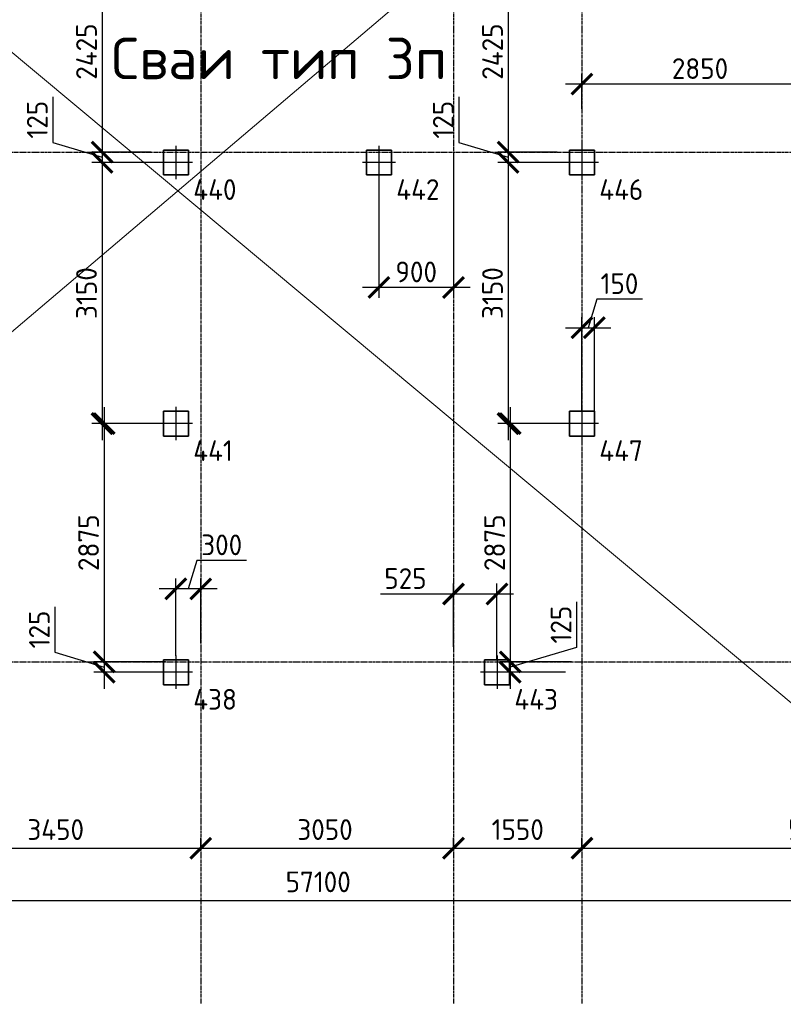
# Model space of a CAD drawing. Header units: millimetres. Extents: x -93479 to 1057970, y -66333 to 172656.
# Tile 233 of 256: x 381143 to 390358, y 21135 to 33014. Entities that reach past the tile are written whole.
import ezdxf

# ---------------------------------------------------------------- set-up
doc = ezdxf.new("R2010")
doc.units = ezdxf.units.MM
for name, pattern in [('______5', [1100, 800, -100, 100, -100]), ('DASHDOT', [25.4, 12.7, -6.35, 0, -6.35]), ('осевая', [50.8, 31.75, -6.35, 6.35, -6.35])]:
    doc.linetypes.add(name, pattern=pattern)
for name, color, linetype, lineweight in [('Standard', 7, 'Continuous', 25), ('КО_оси', 1, 'DASHDOT', 25), ('КО_осн_тон', 183, 'Continuous', 25), ('КО_фундаменты', 2, 'Continuous', 50), ('Оси', 40, '______5', 18), ('РАЗМЕРЫ', 7, 'Continuous', 9), ('СПДС_РАЗМЕРЫ', 152, 'Continuous', 25)]:
    doc.layers.add(name, color=color, linetype=linetype, lineweight=lineweight)
doc.styles.add('GOST-2.304_Type-B', font='GOST_Common.ttf')
doc.styles.add('ISOCPEUR', font='GOST_Common.ttf', dxfattribs={"height": 450})
doc.styles.add('ГОСТ', font='GOST_Common.ttf')
doc.dimstyles.new('СПДС', dxfattribs={"dimscale": 100, "dimtxt": 2.5, "dimasz": 2.5, "dimexe": 1.25, "dimexo": 0, "dimtad": 1, "dimdec": 0, "dimtxsty": 'GOST-2.304_Type-B', "dimblk": 'ARCHTICK', "dimcen": 2.5, "dimdle": 2, "dimadec": 0, "dimazin": 2, "dimtfac": 0.75, "dimtdec": 0, "dimtmove": 1, "dimatfit": 3, "dimfxl": 1, "dimtolj": 1, "dimarcsym": 1})

# ---------------------------------------------------------------- blocks, each defined once
blk = doc.blocks.new('_ArchTick')
at = {"color": 0, "linetype": 'ByBlock', "const_width": 0.15}
blk.add_lwpolyline([(-0.5, -0.5), (0.5, 0.5)], dxfattribs=at)
blk = doc.blocks.new('*D2014')
at = {"layer": 'DEFPOINTS', "color": 0, "ltscale": 100, "transparency": 16777216}
for p in [(-5586, -35036), (51514, -35036), (51514, -35036)]:
    blk.add_point(p, dxfattribs=at)
at = {"layer": 'СПДС_РАЗМЕРЫ', "color": 0, "lineweight": -2, "transparency": 16777216}
for p, q in [((-5586, -35036), (-5586, -34911)), ((51514, -35036), (51514, -34911)), ((-5786, -35036), (51714, -35036))]:
    blk.add_line(p, q, dxfattribs=at)
at = {"layer": 'СПДС_РАЗМЕРЫ', "color": 0, "lineweight": -2, "ltscale": 100, "transparency": 16777216, "xscale": 250, "yscale": 250, "zscale": 250, "rotation": 180}
blk.add_blockref('_ArchTick', (-5586, -35036), dxfattribs=at)
at = {"layer": 'СПДС_РАЗМЕРЫ', "color": 0, "lineweight": -2, "ltscale": 100, "transparency": 16777216, "xscale": 250, "yscale": 250, "zscale": 250}
blk.add_blockref('_ArchTick', (51514, -35036), dxfattribs=at)
at = {"layer": 'СПДС_РАЗМЕРЫ', "color": 0, "ltscale": 100, "transparency": 16777216, "insert": (22931, -34811), "char_height": 250, "attachment_point": 5, "style": 'GOST-2.304_Type-B'}
blk.add_mtext('\\A1;57100', dxfattribs=at)
blk = doc.blocks.new('*D2029')
at = {"layer": 'DEFPOINTS', "color": 0, "ltscale": 100, "transparency": 16777216}
for p in [(18064, -34405), (21514, -34405), (21514, -34405)]:
    blk.add_point(p, dxfattribs=at)
at = {"layer": 'СПДС_РАЗМЕРЫ', "color": 0, "lineweight": -2, "transparency": 16777216}
for p, q in [((18064, -34405), (18064, -34280)), ((21514, -34405), (21514, -34280)), ((17864, -34405), (21714, -34405))]:
    blk.add_line(p, q, dxfattribs=at)
at = {"layer": 'СПДС_РАЗМЕРЫ', "color": 0, "lineweight": -2, "ltscale": 100, "transparency": 16777216, "xscale": 250, "yscale": 250, "zscale": 250, "rotation": 180}
blk.add_blockref('_ArchTick', (18064, -34405), dxfattribs=at)
at = {"layer": 'СПДС_РАЗМЕРЫ', "color": 0, "lineweight": -2, "ltscale": 100, "transparency": 16777216, "xscale": 250, "yscale": 250, "zscale": 250}
blk.add_blockref('_ArchTick', (21514, -34405), dxfattribs=at)
at = {"layer": 'СПДС_РАЗМЕРЫ', "color": 0, "ltscale": 100, "transparency": 16777216, "insert": (19763, -34180), "char_height": 250, "attachment_point": 5, "style": 'GOST-2.304_Type-B'}
blk.add_mtext('\\A1;3450', dxfattribs=at)
blk = doc.blocks.new('*D2030')
at = {"layer": 'DEFPOINTS', "color": 0, "ltscale": 100, "transparency": 16777216}
for p in [(21514, -34405), (24564, -34405), (24564, -34405)]:
    blk.add_point(p, dxfattribs=at)
at = {"layer": 'СПДС_РАЗМЕРЫ', "color": 0, "lineweight": -2, "transparency": 16777216}
for p, q in [((21514, -34405), (21514, -34280)), ((24564, -34405), (24564, -34280)), ((21314, -34405), (24764, -34405))]:
    blk.add_line(p, q, dxfattribs=at)
at = {"layer": 'СПДС_РАЗМЕРЫ', "color": 0, "lineweight": -2, "ltscale": 100, "transparency": 16777216, "xscale": 250, "yscale": 250, "zscale": 250, "rotation": 180}
blk.add_blockref('_ArchTick', (21514, -34405), dxfattribs=at)
at = {"layer": 'СПДС_РАЗМЕРЫ', "color": 0, "lineweight": -2, "ltscale": 100, "transparency": 16777216, "xscale": 250, "yscale": 250, "zscale": 250}
blk.add_blockref('_ArchTick', (24564, -34405), dxfattribs=at)
at = {"layer": 'СПДС_РАЗМЕРЫ', "color": 0, "ltscale": 100, "transparency": 16777216, "insert": (23013, -34180), "char_height": 250, "attachment_point": 5, "style": 'GOST-2.304_Type-B'}
blk.add_mtext('\\A1;3050', dxfattribs=at)
blk = doc.blocks.new('*D2031')
at = {"layer": 'DEFPOINTS', "color": 0, "ltscale": 100, "transparency": 16777216}
for p in [(24564, -34405), (26114, -34405), (26114, -34405)]:
    blk.add_point(p, dxfattribs=at)
at = {"layer": 'СПДС_РАЗМЕРЫ', "color": 0, "lineweight": -2, "transparency": 16777216}
for p, q in [((24564, -34405), (24564, -34280)), ((26114, -34405), (26114, -34280)), ((24364, -34405), (26314, -34405))]:
    blk.add_line(p, q, dxfattribs=at)
at = {"layer": 'СПДС_РАЗМЕРЫ', "color": 0, "lineweight": -2, "ltscale": 100, "transparency": 16777216, "xscale": 250, "yscale": 250, "zscale": 250, "rotation": 180}
blk.add_blockref('_ArchTick', (24564, -34405), dxfattribs=at)
at = {"layer": 'СПДС_РАЗМЕРЫ', "color": 0, "lineweight": -2, "ltscale": 100, "transparency": 16777216, "xscale": 250, "yscale": 250, "zscale": 250}
blk.add_blockref('_ArchTick', (26114, -34405), dxfattribs=at)
at = {"layer": 'СПДС_РАЗМЕРЫ', "color": 0, "ltscale": 100, "transparency": 16777216, "insert": (25339, -34180), "char_height": 250, "attachment_point": 5, "style": 'GOST-2.304_Type-B'}
blk.add_mtext('\\A1;1550', dxfattribs=at)
blk = doc.blocks.new('*D2032')
at = {"layer": 'DEFPOINTS', "color": 0, "ltscale": 100, "transparency": 16777216}
for p in [(26114, -34405), (31814, -34405), (31814, -34405)]:
    blk.add_point(p, dxfattribs=at)
at = {"layer": 'СПДС_РАЗМЕРЫ', "color": 0, "lineweight": -2, "transparency": 16777216}
for p, q in [((26114, -34405), (26114, -34280)), ((31814, -34405), (31814, -34280)), ((25914, -34405), (32014, -34405))]:
    blk.add_line(p, q, dxfattribs=at)
at = {"layer": 'СПДС_РАЗМЕРЫ', "color": 0, "lineweight": -2, "ltscale": 100, "transparency": 16777216, "xscale": 250, "yscale": 250, "zscale": 250, "rotation": 180}
blk.add_blockref('_ArchTick', (26114, -34405), dxfattribs=at)
at = {"layer": 'СПДС_РАЗМЕРЫ', "color": 0, "lineweight": -2, "ltscale": 100, "transparency": 16777216, "xscale": 250, "yscale": 250, "zscale": 250}
blk.add_blockref('_ArchTick', (31814, -34405), dxfattribs=at)
at = {"layer": 'СПДС_РАЗМЕРЫ', "color": 0, "ltscale": 100, "transparency": 16777216, "insert": (28938, -34180), "char_height": 250, "attachment_point": 5, "style": 'GOST-2.304_Type-B'}
blk.add_mtext('\\A1;5700', dxfattribs=at)
blk = doc.blocks.new('Свайка')
at = {"layer": 'КО_оси', "color": 7, "ltscale": 100}
for p, q in [((0, 200), (0, -200)), ((200, 0), (-200, 0))]:
    blk.add_line(p, q, dxfattribs=at)
at = {"layer": 'КО_фундаменты', "color": 7, "lineweight": 35, "ltscale": 100}
for p, q in [((150, 150), (-150, 150)), ((-150, 150), (-150, -150)), ((150, -150), (150, 150)), ((-150, -150), (150, -150))]:
    blk.add_line(p, q, dxfattribs=at)
blk = doc.blocks.new('*D427')
at = {"layer": 'DEFPOINTS', "color": 0, "ltscale": 100, "transparency": 16777216}
for p in [(383028, 26147), (383328, 25488), (383028, 25341)]:
    blk.add_point(p, dxfattribs=at)
at = {"layer": 'РАЗМЕРЫ', "color": 0, "lineweight": -2, "transparency": 16777216}
for p, q in [((383281, 26491), (383178, 26147)), ((383882, 26491), (383281, 26491)), ((383028, 25341), (383028, 26272)), ((383328, 25488), (383328, 26272)), ((383528, 26147), (382828, 26147))]:
    blk.add_line(p, q, dxfattribs=at)
at = {"layer": 'РАЗМЕРЫ', "color": 0, "lineweight": -2, "ltscale": 100, "transparency": 16777216, "xscale": 250, "yscale": 250, "zscale": 250, "rotation": 180}
blk.add_blockref('_ArchTick', (383028, 26147), dxfattribs=at)
at = {"layer": 'РАЗМЕРЫ', "color": 0, "lineweight": -2, "ltscale": 100, "transparency": 16777216, "xscale": 250, "yscale": 250, "zscale": 250}
blk.add_blockref('_ArchTick', (383328, 26147), dxfattribs=at)
at = {"layer": 'РАЗМЕРЫ', "color": 0, "ltscale": 100, "transparency": 16777216, "insert": (383581, 26678), "char_height": 250, "attachment_point": 5, "style": 'GOST-2.304_Type-B'}
blk.add_mtext('\\A1;300', dxfattribs=at)
blk = doc.blocks.new('*D428')
at = {"layer": 'DEFPOINTS', "color": 0, "ltscale": 100, "transparency": 16777216}
for p in [(386378, 26085), (386378, 25449), (386903, 25291)]:
    blk.add_point(p, dxfattribs=at)
at = {"layer": 'РАЗМЕРЫ', "color": 0, "lineweight": -2, "transparency": 16777216}
for p, q in [((386378, 25449), (386378, 26210)), ((386903, 25291), (386903, 26210)), ((386378, 26085), (385497, 26085)), ((387103, 26085), (386178, 26085))]:
    blk.add_line(p, q, dxfattribs=at)
at = {"layer": 'РАЗМЕРЫ', "color": 0, "lineweight": -2, "ltscale": 100, "transparency": 16777216, "xscale": 250, "yscale": 250, "zscale": 250, "rotation": 180}
blk.add_blockref('_ArchTick', (386378, 26085), dxfattribs=at)
at = {"layer": 'РАЗМЕРЫ', "color": 0, "lineweight": -2, "ltscale": 100, "transparency": 16777216, "xscale": 250, "yscale": 250, "zscale": 250}
blk.add_blockref('_ArchTick', (386903, 26085), dxfattribs=at)
at = {"layer": 'РАЗМЕРЫ', "color": 0, "ltscale": 100, "transparency": 16777216, "insert": (385798, 26272), "char_height": 250, "attachment_point": 5, "style": 'GOST-2.304_Type-B'}
blk.add_mtext('\\A1;525', dxfattribs=at)
blk = doc.blocks.new('*D102')
at = {"layer": 'DEFPOINTS', "color": 0, "ltscale": 100, "transparency": 16777216}
for p in [(383028, 33841), (382137, 31416), (382728, 31416)]:
    blk.add_point(p, dxfattribs=at)
at = {"layer": 'РАЗМЕРЫ', "color": 0, "lineweight": -2, "transparency": 16777216}
for p, q in [((382137, 34041), (382137, 31216)), ((383028, 33841), (382012, 33841)), ((382728, 31416), (382012, 31416))]:
    blk.add_line(p, q, dxfattribs=at)
at = {"layer": 'РАЗМЕРЫ', "color": 0, "lineweight": -2, "ltscale": 100, "transparency": 16777216, "xscale": 250, "yscale": 250, "zscale": 250}
for p, rotation in [((382137, 33841), 90), ((382137, 31416), 270)]:
    blk.add_blockref('_ArchTick', p, dxfattribs=dict(at, rotation=rotation))
at = {"layer": 'РАЗМЕРЫ', "color": 0, "ltscale": 100, "transparency": 16777216, "insert": (381949, 32629), "char_height": 250, "attachment_point": 5, "rotation": 90, "style": 'GOST-2.304_Type-B'}
blk.add_mtext('\\A1;2425', dxfattribs=at)
blk = doc.blocks.new('*D103')
at = {"layer": 'DEFPOINTS', "color": 0, "ltscale": 100, "transparency": 16777216}
for p in [(382728, 31416), (382137, 31291), (382828, 31291)]:
    blk.add_point(p, dxfattribs=at)
at = {"layer": 'РАЗМЕРЫ', "color": 0, "lineweight": -2, "transparency": 16777216}
for p, q in [((381542, 32082), (381542, 31532)), ((382137, 31616), (382137, 31091)), ((381542, 31532), (382137, 31354)), ((382728, 31416), (382012, 31416)), ((382828, 31291), (382012, 31291))]:
    blk.add_line(p, q, dxfattribs=at)
at = {"layer": 'РАЗМЕРЫ', "color": 0, "lineweight": -2, "ltscale": 100, "transparency": 16777216, "xscale": 250, "yscale": 250, "zscale": 250}
for p, rotation in [((382137, 31416), 90), ((382137, 31291), 270)]:
    blk.add_blockref('_ArchTick', p, dxfattribs=dict(at, rotation=rotation))
at = {"layer": 'РАЗМЕРЫ', "color": 0, "ltscale": 100, "transparency": 16777216, "insert": (381355, 31807), "char_height": 250, "attachment_point": 5, "rotation": 90, "style": 'GOST-2.304_Type-B'}
blk.add_mtext('\\A1;125', dxfattribs=at)
blk = doc.blocks.new('*D104')
at = {"layer": 'DEFPOINTS', "color": 0, "ltscale": 100, "transparency": 16777216}
for p in [(382828, 31291), (382137, 28141), (382878, 28141)]:
    blk.add_point(p, dxfattribs=at)
at = {"layer": 'РАЗМЕРЫ', "color": 0, "lineweight": -2, "transparency": 16777216}
for p, q in [((382137, 31491), (382137, 27941)), ((382828, 31291), (382012, 31291)), ((382878, 28141), (382012, 28141))]:
    blk.add_line(p, q, dxfattribs=at)
at = {"layer": 'РАЗМЕРЫ', "color": 0, "lineweight": -2, "ltscale": 100, "transparency": 16777216, "xscale": 250, "yscale": 250, "zscale": 250}
for p, rotation in [((382137, 31291), 90), ((382137, 28141), 270)]:
    blk.add_blockref('_ArchTick', p, dxfattribs=dict(at, rotation=rotation))
at = {"layer": 'РАЗМЕРЫ', "color": 0, "ltscale": 100, "transparency": 16777216, "insert": (381949, 29716), "char_height": 250, "attachment_point": 5, "rotation": 90, "style": 'GOST-2.304_Type-B'}
blk.add_mtext('\\A1;3150', dxfattribs=at)
blk = doc.blocks.new('*D105')
at = {"layer": 'DEFPOINTS', "color": 0, "ltscale": 100, "transparency": 16777216}
for p in [(382878, 28141), (382162, 25266), (382903, 25266)]:
    blk.add_point(p, dxfattribs=at)
at = {"layer": 'РАЗМЕРЫ', "color": 0, "lineweight": -2, "transparency": 16777216}
for p, q in [((382162, 28341), (382162, 25066)), ((382878, 28141), (382037, 28141)), ((382903, 25266), (382037, 25266))]:
    blk.add_line(p, q, dxfattribs=at)
at = {"layer": 'РАЗМЕРЫ', "color": 0, "lineweight": -2, "ltscale": 100, "transparency": 16777216, "xscale": 250, "yscale": 250, "zscale": 250}
for p, rotation in [((382162, 28141), 90), ((382162, 25266), 270)]:
    blk.add_blockref('_ArchTick', p, dxfattribs=dict(at, rotation=rotation))
at = {"layer": 'РАЗМЕРЫ', "color": 0, "ltscale": 100, "transparency": 16777216, "insert": (381974, 26704), "char_height": 250, "attachment_point": 5, "rotation": 90, "style": 'GOST-2.304_Type-B'}
blk.add_mtext('\\A1;2875', dxfattribs=at)
blk = doc.blocks.new('*D106')
at = {"layer": 'DEFPOINTS', "color": 0, "ltscale": 100, "transparency": 16777216}
for p in [(382903, 25266), (382162, 25141), (382828, 25141)]:
    blk.add_point(p, dxfattribs=at)
at = {"layer": 'РАЗМЕРЫ', "color": 0, "lineweight": -2, "transparency": 16777216}
for p, q in [((381567, 25932), (381567, 25382)), ((382162, 25466), (382162, 24941)), ((381567, 25382), (382162, 25204)), ((382903, 25266), (382037, 25266)), ((382828, 25141), (382037, 25141))]:
    blk.add_line(p, q, dxfattribs=at)
at = {"layer": 'РАЗМЕРЫ', "color": 0, "lineweight": -2, "ltscale": 100, "transparency": 16777216, "xscale": 250, "yscale": 250, "zscale": 250}
for p, rotation in [((382162, 25266), 90), ((382162, 25141), 270)]:
    blk.add_blockref('_ArchTick', p, dxfattribs=dict(at, rotation=rotation))
at = {"layer": 'РАЗМЕРЫ', "color": 0, "ltscale": 100, "transparency": 16777216, "insert": (381380, 25657), "char_height": 250, "attachment_point": 5, "rotation": 90, "style": 'GOST-2.304_Type-B'}
blk.add_mtext('\\A1;125', dxfattribs=at)
blk = doc.blocks.new('*D108')
at = {"layer": 'DEFPOINTS', "color": 0, "ltscale": 100, "transparency": 16777216}
for p in [(387928, 33841), (387037, 31416), (387628, 31416)]:
    blk.add_point(p, dxfattribs=at)
at = {"layer": 'РАЗМЕРЫ', "color": 0, "lineweight": -2, "transparency": 16777216}
for p, q in [((387037, 34041), (387037, 31216)), ((387928, 33841), (386912, 33841)), ((387628, 31416), (386912, 31416))]:
    blk.add_line(p, q, dxfattribs=at)
at = {"layer": 'РАЗМЕРЫ', "color": 0, "lineweight": -2, "ltscale": 100, "transparency": 16777216, "xscale": 250, "yscale": 250, "zscale": 250}
for p, rotation in [((387037, 33841), 90), ((387037, 31416), 270)]:
    blk.add_blockref('_ArchTick', p, dxfattribs=dict(at, rotation=rotation))
at = {"layer": 'РАЗМЕРЫ', "color": 0, "ltscale": 100, "transparency": 16777216, "insert": (386849, 32629), "char_height": 250, "attachment_point": 5, "rotation": 90, "style": 'GOST-2.304_Type-B'}
blk.add_mtext('\\A1;2425', dxfattribs=at)
blk = doc.blocks.new('*D109')
at = {"layer": 'DEFPOINTS', "color": 0, "ltscale": 100, "transparency": 16777216}
for p in [(387628, 31416), (387037, 31291), (387728, 31291)]:
    blk.add_point(p, dxfattribs=at)
at = {"layer": 'РАЗМЕРЫ', "color": 0, "lineweight": -2, "transparency": 16777216}
for p, q in [((386442, 32082), (386442, 31532)), ((387037, 31616), (387037, 31091)), ((386442, 31532), (387037, 31354)), ((387628, 31416), (386912, 31416)), ((387728, 31291), (386912, 31291))]:
    blk.add_line(p, q, dxfattribs=at)
at = {"layer": 'РАЗМЕРЫ', "color": 0, "lineweight": -2, "ltscale": 100, "transparency": 16777216, "xscale": 250, "yscale": 250, "zscale": 250}
for p, rotation in [((387037, 31416), 90), ((387037, 31291), 270)]:
    blk.add_blockref('_ArchTick', p, dxfattribs=dict(at, rotation=rotation))
at = {"layer": 'РАЗМЕРЫ', "color": 0, "ltscale": 100, "transparency": 16777216, "insert": (386255, 31807), "char_height": 250, "attachment_point": 5, "rotation": 90, "style": 'GOST-2.304_Type-B'}
blk.add_mtext('\\A1;125', dxfattribs=at)
blk = doc.blocks.new('*D110')
at = {"layer": 'DEFPOINTS', "color": 0, "ltscale": 100, "transparency": 16777216}
for p in [(387728, 31291), (387037, 28141), (387778, 28141)]:
    blk.add_point(p, dxfattribs=at)
at = {"layer": 'РАЗМЕРЫ', "color": 0, "lineweight": -2, "transparency": 16777216}
for p, q in [((387037, 31491), (387037, 27941)), ((387728, 31291), (386912, 31291)), ((387778, 28141), (386912, 28141))]:
    blk.add_line(p, q, dxfattribs=at)
at = {"layer": 'РАЗМЕРЫ', "color": 0, "lineweight": -2, "ltscale": 100, "transparency": 16777216, "xscale": 250, "yscale": 250, "zscale": 250}
for p, rotation in [((387037, 31291), 90), ((387037, 28141), 270)]:
    blk.add_blockref('_ArchTick', p, dxfattribs=dict(at, rotation=rotation))
at = {"layer": 'РАЗМЕРЫ', "color": 0, "ltscale": 100, "transparency": 16777216, "insert": (386849, 29716), "char_height": 250, "attachment_point": 5, "rotation": 90, "style": 'GOST-2.304_Type-B'}
blk.add_mtext('\\A1;3150', dxfattribs=at)
blk = doc.blocks.new('*D111')
at = {"layer": 'DEFPOINTS', "color": 0, "ltscale": 100, "transparency": 16777216}
for p in [(387778, 28141), (387062, 25266), (387803, 25266)]:
    blk.add_point(p, dxfattribs=at)
at = {"layer": 'РАЗМЕРЫ', "color": 0, "lineweight": -2, "transparency": 16777216}
for p, q in [((387062, 28341), (387062, 25066)), ((387778, 28141), (386937, 28141)), ((387803, 25266), (386937, 25266))]:
    blk.add_line(p, q, dxfattribs=at)
at = {"layer": 'РАЗМЕРЫ', "color": 0, "lineweight": -2, "ltscale": 100, "transparency": 16777216, "xscale": 250, "yscale": 250, "zscale": 250}
for p, rotation in [((387062, 28141), 90), ((387062, 25266), 270)]:
    blk.add_blockref('_ArchTick', p, dxfattribs=dict(at, rotation=rotation))
at = {"layer": 'РАЗМЕРЫ', "color": 0, "ltscale": 100, "transparency": 16777216, "insert": (386874, 26704), "char_height": 250, "attachment_point": 5, "rotation": 90, "style": 'GOST-2.304_Type-B'}
blk.add_mtext('\\A1;2875', dxfattribs=at)
blk = doc.blocks.new('*D112')
at = {"layer": 'DEFPOINTS', "color": 0, "ltscale": 100, "transparency": 16777216}
for p in [(387803, 25266), (387062, 25141), (387728, 25141)]:
    blk.add_point(p, dxfattribs=at)
at = {"layer": 'РАЗМЕРЫ', "color": 0, "lineweight": -2, "transparency": 16777216}
for p, q in [((387863, 25991), (387863, 25441)), ((387062, 25466), (387062, 24941)), ((387863, 25441), (387062, 25204)), ((387803, 25266), (386937, 25266)), ((387728, 25141), (386937, 25141))]:
    blk.add_line(p, q, dxfattribs=at)
at = {"layer": 'РАЗМЕРЫ', "color": 0, "lineweight": -2, "ltscale": 100, "transparency": 16777216, "xscale": 250, "yscale": 250, "zscale": 250}
for p, rotation in [((387062, 25266), 90), ((387062, 25141), 270)]:
    blk.add_blockref('_ArchTick', p, dxfattribs=dict(at, rotation=rotation))
at = {"layer": 'РАЗМЕРЫ', "color": 0, "ltscale": 100, "transparency": 16777216, "insert": (387676, 25716), "char_height": 250, "attachment_point": 5, "rotation": 90, "style": 'GOST-2.304_Type-B'}
blk.add_mtext('\\A1;125', dxfattribs=at)
blk = doc.blocks.new('*D120')
at = {"layer": 'DEFPOINTS', "color": 0, "ltscale": 100, "transparency": 16777216}
for p in [(386378, 31416), (385478, 31091), (385478, 29783)]:
    blk.add_point(p, dxfattribs=at)
at = {"layer": 'РАЗМЕРЫ', "color": 0, "lineweight": -2, "transparency": 16777216}
for p, q in [((386378, 31416), (386378, 29658)), ((385478, 31091), (385478, 29658)), ((386578, 29783), (385278, 29783))]:
    blk.add_line(p, q, dxfattribs=at)
at = {"layer": 'РАЗМЕРЫ', "color": 0, "lineweight": -2, "ltscale": 100, "transparency": 16777216, "xscale": 250, "yscale": 250, "zscale": 250, "rotation": 180}
blk.add_blockref('_ArchTick', (385478, 29783), dxfattribs=at)
at = {"layer": 'РАЗМЕРЫ', "color": 0, "lineweight": -2, "ltscale": 100, "transparency": 16777216, "xscale": 250, "yscale": 250, "zscale": 250}
blk.add_blockref('_ArchTick', (386378, 29783), dxfattribs=at)
at = {"layer": 'РАЗМЕРЫ', "color": 0, "ltscale": 100, "transparency": 16777216, "insert": (385928, 29971), "char_height": 250, "attachment_point": 5, "style": 'GOST-2.304_Type-B'}
blk.add_mtext('\\A1;900', dxfattribs=at)
blk = doc.blocks.new('*D123')
at = {"layer": 'DEFPOINTS', "color": 0, "ltscale": 100, "transparency": 16777216}
for p in [(388078, 29298), (387928, 28291), (388078, 28291)]:
    blk.add_point(p, dxfattribs=at)
at = {"layer": 'РАЗМЕРЫ', "color": 0, "lineweight": -2, "transparency": 16777216}
for p, q in [((388106, 29642), (388003, 29298)), ((388657, 29642), (388106, 29642)), ((387928, 28291), (387928, 29423)), ((388078, 28291), (388078, 29423)), ((387728, 29298), (388278, 29298))]:
    blk.add_line(p, q, dxfattribs=at)
at = {"layer": 'РАЗМЕРЫ', "color": 0, "lineweight": -2, "ltscale": 100, "transparency": 16777216, "xscale": 250, "yscale": 250, "zscale": 250, "rotation": 180}
blk.add_blockref('_ArchTick', (387928, 29298), dxfattribs=at)
at = {"layer": 'РАЗМЕРЫ', "color": 0, "lineweight": -2, "ltscale": 100, "transparency": 16777216, "xscale": 250, "yscale": 250, "zscale": 250}
blk.add_blockref('_ArchTick', (388078, 29298), dxfattribs=at)
at = {"layer": 'РАЗМЕРЫ', "color": 0, "ltscale": 100, "transparency": 16777216, "insert": (388381, 29830), "char_height": 250, "attachment_point": 5, "style": 'GOST-2.304_Type-B'}
blk.add_mtext('\\A1;150', dxfattribs=at)
blk = doc.blocks.new('*D124')
at = {"layer": 'DEFPOINTS', "color": 0, "ltscale": 100, "transparency": 16777216}
for p in [(387928, 32237), (387928, 31938), (390778, 31491)]:
    blk.add_point(p, dxfattribs=at)
at = {"layer": 'РАЗМЕРЫ', "color": 0, "lineweight": -2, "transparency": 16777216}
for p, q in [((387928, 31938), (387928, 32362)), ((390778, 31491), (390778, 32362)), ((390978, 32237), (387728, 32237))]:
    blk.add_line(p, q, dxfattribs=at)
at = {"layer": 'РАЗМЕРЫ', "color": 0, "lineweight": -2, "ltscale": 100, "transparency": 16777216, "xscale": 250, "yscale": 250, "zscale": 250, "rotation": 180}
blk.add_blockref('_ArchTick', (387928, 32237), dxfattribs=at)
at = {"layer": 'РАЗМЕРЫ', "color": 0, "lineweight": -2, "ltscale": 100, "transparency": 16777216, "xscale": 250, "yscale": 250, "zscale": 250}
blk.add_blockref('_ArchTick', (390778, 32237), dxfattribs=at)
at = {"layer": 'РАЗМЕРЫ', "color": 0, "ltscale": 100, "transparency": 16777216, "insert": (389353, 32424), "char_height": 250, "attachment_point": 5, "style": 'GOST-2.304_Type-B'}
blk.add_mtext('\\A1;2850', dxfattribs=at)
blk = doc.blocks.new('оси')
at = {"layer": 'Оси', "color": 7, "linetype": 'осевая', "lineweight": 25, "transparency": 33554687}
for p, q in [((21513.5, 151.4), (21513.5, -36280.2)), ((24563.5, 151.4), (24563.5, -36280.2)), ((26113.5, 151.4), (26113.5, -36280.2)), ((-11815.1, -26006.9), (53620.6, -26006.9)), ((-11815.1, -32156.9), (53620.6, -32156.9))]:
    blk.add_line(p, q, dxfattribs=at)
at = {"layer": 'СПДС_РАЗМЕРЫ', "color": 7}
for base, p1, p2, picture, middle in [((21513.5, -34405), (18063.5, -34405), (21513.5, -34405), '*D2029', (19763.4, -34405)), ((24563.5, -34405), (21513.5, -34405), (24563.5, -34405), '*D2030', (23013.4, -34405)), ((26113.5, -34405), (24563.5, -34405), (26113.5, -34405), '*D2031', (25338.5, -34405)), ((31813.5, -34405), (26113.5, -34405), (31813.5, -34405), '*D2032', (28938.4, -34405)), ((51513.5, -35036.2), (-5586.3, -35036.2), (51513.5, -35036.2), '*D2014', (22931, -35036.2))]:
    dim = blk.add_linear_dim(base=base, p1=p1, p2=p2, dimstyle='СПДС', override={"dimgap": 1}, dxfattribs=at)
    dim.commit()
    dim.dimension.update_dxf_attribs({"geometry": picture, "text_midpoint": middle, "dimtype": 160})

msp = doc.modelspace()

# ---------------------------------------------------------------- linework, layer by layer
at = {"layer": 'РАЗМЕРЫ', "color": 240, "ltscale": 100, "true_color": 0xed1f24}
for p, q in [((343941.7, -2247), (422752.7, 64648.4)), ((342876.7, 64470.9), (425592.8, -4553.7))]:
    msp.add_line(p, q, dxfattribs=at)

# ---------------------------------------------------------------- block references
at = {"color": 7}
msp.add_blockref('оси', (361814.4, 57423.2), dxfattribs=at)
at = {"layer": 'КО_оси', "color": 7}
for p in [(383028.1, 31291.3, -3460), (385478.1, 31291.3, -360), (387928.1, 31291.3, -3460), (383028.1, 28141.3, -3460), (387928.1, 28141.3, -3460), (383028.1, 25141.3, -3460), (386903.1, 25141.3, -360)]:
    msp.add_blockref('Свайка', p, dxfattribs=at)

# ---------------------------------------------------------------- texts
at = {"layer": 'Standard', "color": 7, "linetype": 'Continuous', "lineweight": 25, "transparency": 33554687, "insert": (384274, 32546.2), "char_height": 500, "width": 4680.03, "attachment_point": 5, "style": 'ISOCPEUR'}
msp.add_mtext('\\A1;{\\fISOCPEUR|b0|i0|c204|p34;Сваи тип \\fISOCPEUR|b0|i0|c0|p34;3\\fISOCPEUR|b0|i0|c204|p34;п}', dxfattribs=at)
at = {"layer": 'КО_осн_тон', "color": 7, "style": 'ГОСТ'}
for s, p in [('440', (383237.3, 30839.7, -3100)), ('442', (385687.3, 30839.7)), ('446', (388137.3, 30839.7, -3100)), ('441', (383237.3, 27689.7, -3100)), ('447', (388137.3, 27689.7, -3100)), ('438', (383237.3, 24689.7, -3100)), ('443', (387112.3, 24689.7))]:
    msp.add_text(s, height=250, dxfattribs=at).set_placement(p)

# ---------------------------------------------------------------- dimensions: what is measured, and where the dimension line sits
at = {"layer": 'РАЗМЕРЫ', "color": 7}
for base, p1, p2, picture, middle in [((382136.6, 31416.3, -3100), (383028.1, 33841.3, -3460), (382728.2, 31416.3, -3100), '*D102', (381949, 32628.8, -3100)), ((387036.6, 31416.3, -3100), (387928.1, 33841.3, -3460), (387628.2, 31416.3, -3100), '*D108', (386849, 32628.8, -3100)), ((382136.6, 31291.3, -3100), (382728.2, 31416.3, -3100), (382828.1, 31291.3, -3460), '*D103', (381354.8, 31594.5, -3100)), ((387036.6, 31291.3, -3100), (387628.2, 31416.3, -3100), (387728.1, 31291.3, -3460), '*D109', (386254.8, 31594.5, -3100)), ((382136.6, 28141.3, -3460), (382828.1, 31291.3, -3460), (382878.1, 28141.3, -6560), '*D104', (381949, 29716.3, -3460)), ((387036.6, 28141.3, -3460), (387728.1, 31291.3, -3460), (387778.1, 28141.3, -6560), '*D110', (386849, 29716.3, -3460)), ((382161.6, 25266.3, -3100), (382878.1, 28141.3, -6560), (382903.1, 25266.3, -3100), '*D105', (381973.7, 26703.8, -3100)), ((387061.6, 25266.3, -3100), (387778.1, 28141.3, -6560), (387803.1, 25266.3, -3100), '*D111', (386873.7, 26703.8, -3100)), ((382161.6, 25141.3, -3100), (382903.1, 25266.3, -3100), (382828.1, 25141.3, -3460), '*D106', (381379.8, 25444.5, -3100))]:
    dim = msp.add_linear_dim(base=base, p1=p1, p2=p2, angle=90, dimstyle='СПДС', dxfattribs=at)
    dim.commit()
    dim.dimension.update_dxf_attribs({"geometry": picture, "text_midpoint": middle})
for base, p1, p2, picture, middle in [((387927.9, 32236.8), (390778.1, 31491.3, -3460), (387927.9, 31938.2), '*D124', (389353, 32424.4)), ((385478.1, 29783.3), (386377.9, 31416.3), (385478.1, 31091.3, -360), '*D120', (385928, 29970.9)), ((388078.1, 29298.3), (387928.1, 28291.3, -3460), (388078.1, 28291.3, -3460), '*D123', (388168.7, 29829.8)), ((383028.1, 26147), (383327.9, 25487.9), (383028.1, 25341.3, -3460), '*D427', (383343.7, 26678.5))]:
    dim = msp.add_linear_dim(base=base, p1=p1, p2=p2, dimstyle='СПДС', dxfattribs=at)
    dim.commit()
    dim.dimension.update_dxf_attribs({"geometry": picture, "text_midpoint": middle})
dim = msp.add_linear_dim(base=(386377.9, 26084.7), p1=(386903.1, 25291.3, -360), p2=(386377.9, 25449.5), dimstyle='СПДС', dxfattribs=at)
dim.commit()
dim.dimension.update_dxf_attribs({"geometry": '*D428', "text_midpoint": (385797.6, 26396.7), "dimtype": 160})
dim = msp.add_linear_dim(base=(387061.6, 25141.3, -3100), p1=(387803.1, 25266.3, -3100), p2=(387728.1, 25141.3, -3460), angle=90, dimstyle='СПДС', dxfattribs=at)
dim.commit()
dim.dimension.update_dxf_attribs({"geometry": '*D112', "text_midpoint": (387863.2, 25503.3, -3100), "dimtype": 160})

doc.saveas('drawing.dxf')
